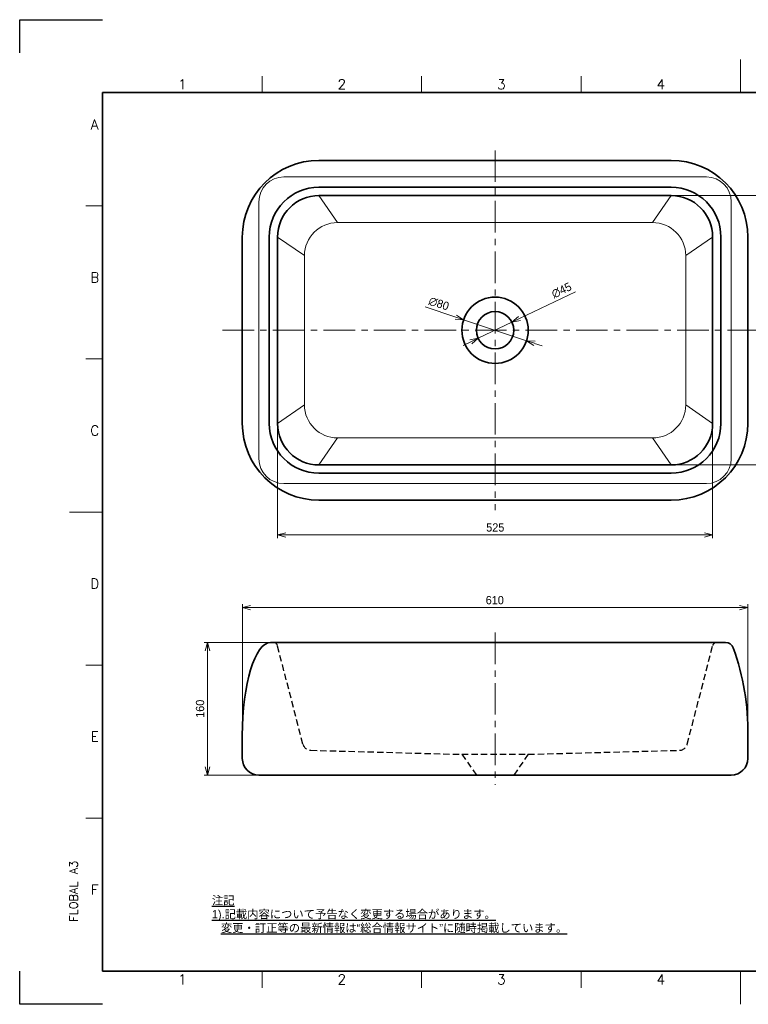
# Model space of a CAD drawing. Header units: millimetres. Extents: x 0 to 1680, y 0 to 1188.
# Tile 1 of 2: x 0 to 879, y 0 to 1188. Entities that reach past the tile are written whole.
import ezdxf
from ezdxf.enums import TextEntityAlignment as Align

# ---------------------------------------------------------------- set-up
doc = ezdxf.new("R2010")
doc.units = ezdxf.units.MM
doc.header["$LTSCALE"] = 0.3
doc.linetypes.add('CENTER', pattern=[50.8, 31.75, -6.35, 6.35, -6.35])
doc.linetypes.add('HIDDEN', pattern=[9.525, 6.35, -3.175])
doc.layers.add('HOJO', color=8, linetype='Continuous', lineweight=13, plot=False)
for name, color, linetype, lineweight in [('TEXT', 7, 'Continuous', 25), ('中心線', 4, 'CENTER', 18), ('実線', 3, 'Continuous', 35), ('寸法', 2, 'Continuous', 18), ('細線', 7, 'Continuous', 18), ('隠線', 1, 'HIDDEN', 25)]:
    doc.layers.add(name, color=color, linetype=linetype, lineweight=lineweight)
doc.styles.add('MS Pゴシック', font='txt')
doc.styles.add('Roman', font='romans.shx', dxfattribs={"bigfont": 'bigfont.shx'})
doc.styles.get("Standard").update_dxf_attribs({"font": 'txt.shx', "bigfont": 'bigfont.shx'})
doc.dimstyles.new('MyDim S＝1：4', dxfattribs={"dimtxt": 2.5, "dimasz": 2.5, "dimexe": 1, "dimexo": 0.5, "dimgap": 1, "dimtad": 3, "dimdsep": 46, "dimtxsty": 'MS Pゴシック', "dimblk": 'OPEN30', "dimcen": 0, "dimclrd": 256, "dimclre": 256, "dimclrt": 256, "dimazin": 2, "dimtfac": 1, "dimtmove": 0, "dimatfit": 3, "dimldrblk": 'OPEN30', "dimfxl": 1, "dimlwd": 18, "dimlwe": 18, "dimarcsym": 0})

# ---------------------------------------------------------------- blocks, each defined once
blk = doc.blocks.new('_Open30')
at = {"color": 0, "lineweight": -2}
for p, q in [((-1, 0.27), (0, 0)), ((0, 0), (-1, -0.27)), ((0, 0), (-1, 0))]:
    blk.add_line(p, q, dxfattribs=at)
blk = doc.blocks.new('*D7')
at = {"layer": 'Defpoints', "color": 0, "ltscale": 4}
for p in [(226.7, 436.6), (302.8, 436.6), (288.7, 276.6)]:
    blk.add_point(p, dxfattribs=at)
at = {"layer": '寸法', "lineweight": 18, "ltscale": 4}
for p, q in [((300.8, 436.6), (222.7, 436.6)), ((226.7, 286.6), (226.7, 426.6)), ((286.7, 276.6), (222.7, 276.6))]:
    blk.add_line(p, q, dxfattribs=at)
at = {"layer": '寸法', "lineweight": 18, "ltscale": 4, "xscale": 10, "yscale": 10, "zscale": 10}
for p, rotation in [((226.7, 436.6), 90), ((226.7, 276.6), 270)]:
    blk.add_blockref('_Open30', p, dxfattribs=dict(at, rotation=rotation))
at = {"layer": '寸法', "ltscale": 4, "insert": (217.7, 356.6), "char_height": 10, "attachment_point": 5, "rotation": 90, "style": 'MS Pゴシック'}
blk.add_mtext('160', dxfattribs=at)
blk = doc.blocks.new('*D6')
at = {"layer": 'Defpoints', "color": 0, "ltscale": 4}
for p in [(878.7, 478.6), (878.7, 333.9), (268.7, 324.3)]:
    blk.add_point(p, dxfattribs=at)
at = {"layer": '寸法', "lineweight": 18, "ltscale": 4}
for p, q in [((268.7, 326.3), (268.7, 482.6)), ((278.7, 478.6), (868.7, 478.6)), ((878.7, 335.9), (878.7, 482.6))]:
    blk.add_line(p, q, dxfattribs=at)
at = {"layer": '寸法', "lineweight": 18, "ltscale": 4, "xscale": 10, "yscale": 10, "zscale": 10, "rotation": 180}
blk.add_blockref('_Open30', (268.7, 478.6), dxfattribs=at)
at = {"layer": '寸法', "lineweight": 18, "ltscale": 4, "xscale": 10, "yscale": 10, "zscale": 10}
blk.add_blockref('_Open30', (878.7, 478.6), dxfattribs=at)
at = {"layer": '寸法', "ltscale": 4, "insert": (573.3, 487.6), "char_height": 10, "attachment_point": 5, "style": 'MS Pゴシック'}
blk.add_mtext('610', dxfattribs=at)
blk = doc.blocks.new('*D9')
at = {"layer": 'Defpoints', "color": 0, "ltscale": 4}
for p in [(535.7, 825.9), (611.6, 800.7)]:
    blk.add_point(p, dxfattribs=at)
at = {"layer": '寸法', "lineweight": 18, "ltscale": 4}
for p, q in [((489.2, 841.4), (526.2, 829.1)), ((611.6, 800.7), (535.7, 825.9)), ((621.1, 797.5), (630.6, 794.4))]:
    blk.add_line(p, q, dxfattribs=at)
at = {"layer": '寸法', "lineweight": 18, "ltscale": 4, "xscale": 10, "yscale": 10, "zscale": 10}
for p, rotation in [((535.7, 825.9), 341.622467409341), ((611.6, 800.7), 161.6224674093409)]:
    blk.add_blockref('_Open30', p, dxfattribs=dict(at, rotation=rotation))
at = {"layer": '寸法', "ltscale": 4, "insert": (505.8, 845.3), "char_height": 10, "attachment_point": 5, "rotation": 341.6225, "style": 'MS Pゴシック'}
blk.add_mtext('∅80', dxfattribs=at)
blk = doc.blocks.new('*D8')
at = {"layer": 'Defpoints', "color": 0, "ltscale": 4}
for p in [(594, 823), (553.3, 803.6)]:
    blk.add_point(p, dxfattribs=at)
at = {"layer": '寸法', "lineweight": 18, "ltscale": 4}
for p, q in [((670.8, 859.5), (603, 827.3)), ((553.3, 803.6), (594, 823)), ((544.3, 799.3), (535.3, 795))]:
    blk.add_line(p, q, dxfattribs=at)
at = {"layer": '寸法', "lineweight": 18, "ltscale": 4, "xscale": 10, "yscale": 10, "zscale": 10}
for p, rotation in [((594, 823), 205.4451783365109), ((553.3, 803.6), 25.44517833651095)]:
    blk.add_blockref('_Open30', p, dxfattribs=dict(at, rotation=rotation))
at = {"layer": '寸法', "ltscale": 4, "insert": (653.9, 861.4), "char_height": 10, "attachment_point": 5, "rotation": 25.4452, "style": 'MS Pゴシック'}
blk.add_mtext('∅45', dxfattribs=at)
blk = doc.blocks.new('*D5')
at = {"layer": 'Defpoints', "color": 0, "ltscale": 4}
for p in [(311.2, 700.8), (836.2, 700.8), (836.2, 566.3)]:
    blk.add_point(p, dxfattribs=at)
at = {"layer": '寸法', "lineweight": 18, "ltscale": 4}
for p, q in [((311.2, 698.8), (311.2, 562.3)), ((836.2, 698.8), (836.2, 562.3)), ((321.2, 566.3), (826.2, 566.3))]:
    blk.add_line(p, q, dxfattribs=at)
at = {"layer": '寸法', "lineweight": 18, "ltscale": 4, "xscale": 10, "yscale": 10, "zscale": 10, "rotation": 180}
blk.add_blockref('_Open30', (311.2, 566.3), dxfattribs=at)
at = {"layer": '寸法', "lineweight": 18, "ltscale": 4, "xscale": 10, "yscale": 10, "zscale": 10}
blk.add_blockref('_Open30', (836.2, 566.3), dxfattribs=at)
at = {"layer": '寸法', "ltscale": 4, "insert": (573.9, 575.3), "char_height": 10, "attachment_point": 5, "style": 'MS Pゴシック'}
blk.add_mtext('525', dxfattribs=at)
blk = doc.blocks.new('*D3')
at = {"layer": 'Defpoints', "color": 0, "ltscale": 4}
for p in [(786.2, 975.8), (920.7, 975.8), (786.2, 650.8)]:
    blk.add_point(p, dxfattribs=at)
at = {"layer": '寸法', "lineweight": 18, "ltscale": 4}
for p, q in [((788.2, 975.8), (924.7, 975.8)), ((920.7, 660.8), (920.7, 965.8)), ((788.2, 650.8), (924.7, 650.8))]:
    blk.add_line(p, q, dxfattribs=at)
at = {"layer": '寸法', "lineweight": 18, "ltscale": 4, "xscale": 10, "yscale": 10, "zscale": 10}
for p, rotation in [((920.7, 975.8), 90), ((920.7, 650.8), 270)]:
    blk.add_blockref('_Open30', p, dxfattribs=dict(at, rotation=rotation))
at = {"layer": '寸法', "ltscale": 4, "insert": (911.7, 813.9), "char_height": 10, "attachment_point": 5, "rotation": 90, "style": 'MS Pゴシック'}
blk.add_mtext('325', dxfattribs=at)

msp = doc.modelspace()

# ---------------------------------------------------------------- linework, layer by layer
at = {"layer": 'Defpoints', "ltscale": 4}
for p, q in [((0, 1188), (100, 1188)), ((0, 1148), (0, 1188)), ((0, 0), (0, 40)), ((100, 0), (0, 0))]:
    msp.add_line(p, q, dxfattribs=at)
at = {"layer": 'HOJO', "ltscale": 4}
for p, q in [((361.163, 975.787), (383.663, 943.287)), ((763.663, 943.287), (786.163, 975.787)), ((343.663, 903.287), (311.163, 925.787)), ((803.663, 903.287), (836.163, 925.787)), ((343.663, 723.287), (311.163, 700.787)), ((803.663, 723.287), (836.163, 700.787)), ((361.163, 650.787), (383.663, 683.287)), ((763.663, 683.287), (786.163, 650.787))]:
    msp.add_line(p, q, dxfattribs=at)
msp.add_lwpolyline([(318.663, 628.287), (828.663, 628.287, 0.41421356), (858.663, 658.287), (858.663, 968.287, 0.41421356), (828.663, 998.287), (318.663, 998.287, 0.41421356), (288.663, 968.287), (288.663, 658.287, 0.41421356)], format="xyb", close=True, dxfattribs=at)
at = {"layer": '中心線', "ltscale": 4}
for p, q in [((573.663, 1030.287), (573.663, 596.287)), ((244.663, 813.287), (890.663, 813.287)), ((573.663, 448.612), (573.663, 264.612))]:
    msp.add_line(p, q, dxfattribs=at)
at = {"layer": '実線', "ltscale": 4}
for p, q in [((1592, 1100), (100, 1100)), ((100, 40), (100, 1100)), ((786.163, 1018.287), (361.163, 1018.287)), ((786.163, 985.787), (361.163, 985.787)), ((786.163, 975.787), (361.163, 975.787)), ((268.663, 925.787), (268.663, 700.787)), ((301.163, 925.787), (301.163, 700.787)), ((311.163, 925.787), (311.163, 700.787)), ((836.163, 925.787), (836.163, 700.787)), ((846.163, 925.787), (846.163, 700.787)), ((878.663, 700.787), (878.663, 925.787)), ((786.163, 650.787), (361.163, 650.787)), ((786.163, 640.787), (361.163, 640.787)), ((361.163, 608.287), (786.163, 608.287)), ((851.718, 436.612), (302.779, 436.612)), ((878.663, 333.867), (878.663, 296.612)), ((268.663, 324.325), (268.663, 296.612)), ((288.663, 276.612), (858.663, 276.612)), ((1592, 40), (100, 40))]:
    msp.add_line(p, q, dxfattribs=at)
for radius in [40, 22.5]:
    msp.add_circle((573.663, 813.287), radius, dxfattribs=at)
for centre, radius, start, end in [((361.163, 925.787), 92.5, 90, 180), ((786.163, 925.787), 92.5, 0, 90), ((361.163, 925.787), 60, 90, 180), ((361.163, 925.787), 50, 90, 180), ((786.163, 925.787), 60, 0, 90), ((786.163, 925.787), 50, 0, 90), ((361.163, 700.787), 92.5, 180, 270), ((361.163, 700.787), 60, 180, 270), ((361.163, 700.787), 50, 180, 270), ((786.163, 700.787), 50, 270, 0), ((786.163, 700.787), 60, 270, 0), ((786.163, 700.787), 92.5, 270, 0), ((851.718, 426.612), 10, 19.758446, 90), ((580.239, 329.096), 298.462, 359.084119, 19.758446), ((288.663, 296.612), 20, 180, 270), ((858.663, 296.612), 20, 270, 0)]:
    msp.add_arc(centre, radius, start, end, dxfattribs=at)
msp.add_ellipse((302.779, 324.325), major_axis=(0, 112.287), ratio=0.30383364, start_param=6.28318531, end_param=7.85398163, dxfattribs=at)
at = {"layer": '細線', "ltscale": 4}
for p, q in [((870, 1100), (870, 1140)), ((292.5, 1100), (292.5, 1120)), ((485, 1100), (485, 1120)), ((677.5, 1100), (677.5, 1120)), ((870, 1100), (870, 1120)), ((100, 963.333), (80, 963.333)), ((763.663, 943.287), (383.663, 943.287)), ((343.663, 903.287), (343.663, 723.287)), ((803.663, 903.287), (803.663, 723.287)), ((100, 778.667), (80, 778.667)), ((763.663, 683.287), (383.663, 683.287)), ((100, 594), (60, 594)), ((100, 594), (80, 594)), ((100, 409.333), (80, 409.333)), ((100, 224.667), (80, 224.667)), ((292.5, 40), (292.5, 20)), ((485, 40), (485, 20)), ((677.5, 40), (677.5, 20)), ((870, 40), (870, 0)), ((870, 40), (870, 20))]:
    msp.add_line(p, q, dxfattribs=at)
for centre, start, end in [((383.663, 903.287), 90, 180), ((763.663, 903.287), 0, 90), ((383.663, 723.287), 180, 270), ((763.663, 723.287), 270, 0)]:
    msp.add_arc(centre, 40, start, end, dxfattribs=at)
at = {"layer": '隠線', "ltscale": 4}
for p, q in [((341.767, 313.941), (311.003, 432.864)), ((805.558, 313.941), (836.322, 432.864)), ((351.231, 306.447), (533.663, 301.612)), ((533.663, 301.612), (551.163, 276.612)), ((533.663, 301.612), (613.663, 301.612)), ((613.663, 301.612), (596.163, 276.612)), ((613.663, 301.612), (796.094, 306.447))]:
    msp.add_line(p, q, dxfattribs=at)
for centre, radius, start, end in [((306.163, 431.612), 5, 14.503531, 90), ((841.163, 431.612), 5, 90, 165.496469), ((351.448, 316.445), 10, 194.503531, 268.754636), ((795.877, 316.445), 10, 271.245364, 345.496469)]:
    msp.add_arc(centre, radius, start, end, dxfattribs=at)

# ---------------------------------------------------------------- texts
at = {"layer": 'TEXT', "ltscale": 4, "style": 'Roman'}
for s, p in [('1', (196.25, 1104)), ('2', (388.75, 1104)), ('3', (581.25, 1104)), ('4', (773.75, 1104)), ('A', (90.429, 1055.667)), ('B', (90.61, 871)), ('C', (90.61, 686.333)), ('D', (90.61, 501.667)), ('E', (90.61, 317)), ('F', (90.61, 132.333)), ('1', (196.25, 24.08)), ('2', (388.75, 24.08)), ('3', (581.25, 24.08)), ('4', (773.75, 24.08))]:
    msp.add_text(s, height=12, dxfattribs=at).set_placement(p, align=Align.CENTER)
at = {"layer": 'TEXT', "ltscale": 4}
msp.add_text('FLOBAL A3', height=10, rotation=90, dxfattribs=at).set_placement((70, 99.583))
for s, insert, char_height, width, attachment_point in [('{\\fMS UI Gothic|b0|i0|c128|p2;設\u3000\u3000計Designed}', (923.58, 136), 8, 47.16, 5), ('{\\fMS PMincho|b0|i0|c128|p18;\\L注記\\P1).記載内容について予告なく変更する場合があります。\\P   変更・訂正等の最新情報は“総合情報サイト”に随時掲載しています。}', (231.958, 85.834), 10, 1032.25224, 7)]:
    msp.add_mtext(s, dxfattribs=dict(at, insert=insert, char_height=char_height, width=width, attachment_point=attachment_point))

# ---------------------------------------------------------------- dimensions: what is measured, and where the dimension line sits
at = {"layer": '寸法', "ltscale": 4}
dim = msp.add_linear_dim(base=(920.663, 975.787), p1=(786.163, 650.787), p2=(786.163, 975.787), angle=90, dimstyle='MyDim S＝1：4', dxfattribs=at)
dim.commit()
dim.dimension.update_dxf_attribs({"geometry": '*D3', "text_midpoint": (920.663, 813.93), "dimtype": 160})
dim = msp.add_diameter_dim_2p(p1=(553.345, 803.62), p2=(593.98, 822.954), dimstyle='MyDim S＝1：4', dxfattribs=at)
dim.commit()
dim.dimension.update_dxf_attribs({"geometry": '*D8', "text_midpoint": (657.806, 853.322), "dimtype": 163})
dim = msp.add_diameter_dim_2p(p1=(611.623, 800.676), p2=(535.703, 825.898), dimstyle='MyDim S＝1：4', dxfattribs=at)
dim.commit()
dim.dimension.update_dxf_attribs({"geometry": '*D9', "text_midpoint": (505.789, 845.32)})
for base, p1, p2, picture, middle in [((836.163, 566.287), (311.163, 700.787), (836.163, 700.787), '*D5', (573.897, 566.287)), ((878.663, 478.612), (268.663, 324.325), (878.663, 333.867), '*D6', (573.311, 478.612))]:
    dim = msp.add_linear_dim(base=base, p1=p1, p2=p2, dimstyle='MyDim S＝1：4', dxfattribs=at)
    dim.commit()
    dim.dimension.update_dxf_attribs({"geometry": picture, "text_midpoint": middle, "dimtype": 160})
dim = msp.add_linear_dim(base=(226.663, 436.612), p1=(288.663, 276.612), p2=(302.779, 436.612), angle=90, dimstyle='MyDim S＝1：4', dxfattribs=at)
dim.commit()
dim.dimension.update_dxf_attribs({"geometry": '*D7', "text_midpoint": (217.663, 356.612)})

doc.saveas('drawing.dxf')
